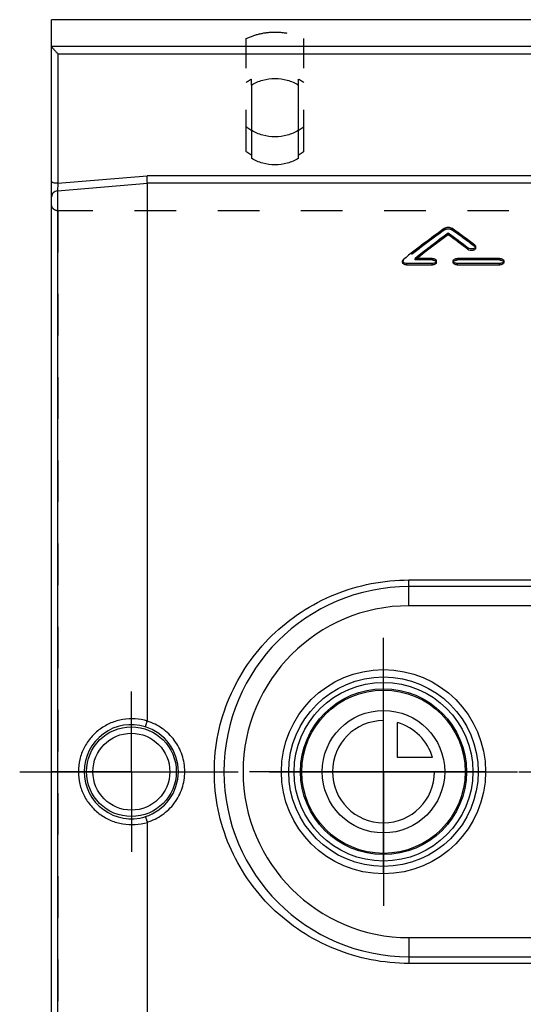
# Model space of a CAD drawing. Header units: millimetres. Extents: x 400 to 600, y 377 to 623.
# Tile 2 of 4: x 400 to 479, y 464 to 618. Entities that reach past the tile are written whole.
import ezdxf

# ---------------------------------------------------------------- set-up
doc = ezdxf.new("R2010")
doc.units = ezdxf.units.MM
doc.header["$LTSCALE"] = 65.185185
doc.linetypes.add('CENTER', pattern=[0.6, 0.375, -0.075, 0.075, -0.075])
doc.linetypes.add('HIDDEN', pattern=[0.2, 0.1, -0.1])
doc.layers.get('0').update_dxf_attribs({"linetype": 'CONTINUOUS'})
for name, color, linetype in [('ACHSEN_S', 7, 'CONTINUOUS'), ('DEFAULT_2', 8, 'HIDDEN'), ('FASEN', 7, 'CONTINUOUS'), ('FLAECHEN', 7, 'CONTINUOUS'), ('KONST.EL_MIT_GEO', 7, 'CONTINUOUS'), ('KURVEN', 7, 'CONTINUOUS')]:
    doc.layers.add(name, color=color, linetype=linetype)

msp = doc.modelspace()

# ---------------------------------------------------------------- linework, layer by layer
at = {"color": 7, "linetype": 'Continuous'}
for p, q in [((580.04, 593.41), (419.96, 593.41)), ((580, 592.23), (420, 592.23))]:
    msp.add_line(p, q, dxfattribs=at)
for points, knots in [([(443.7, 600.53), (443.15, 600.2), (441.94, 599.68), (440, 599.42), (438.06, 599.68), (436.85, 600.2), (436.3, 600.53)], [0, 0, 0, 0, 0.249391, 0.5, 0.750609, 1, 1, 1, 1]), ([(443.7, 596.14), (443.15, 595.81), (441.94, 595.29), (440, 595.03), (438.06, 595.29), (436.85, 595.81), (436.3, 596.14)], [0, 0, 0, 0, 0.249391, 0.5, 0.750609, 1, 1, 1, 1]), ([(420, 592.23), (420, 592.3), (419.99, 592.46), (419.98, 592.85), (419.97, 593.18), (419.96, 593.41)], [0, 0, 0, 0, 0.164749, 0.408013, 1, 1, 1, 1])]:
    msp.add_open_spline(points, degree=3, knots=knots, dxfattribs=at)
at = {"layer": 'ACHSEN_S', "color": 2, "linetype": 'CENTER'}
msp.add_line((400, 500), (600, 500), dxfattribs=at)
at = {"layer": 'DEFAULT_2', "color": 8, "linetype": 'HIDDEN'}
for centre, start, end in [((439.91, 606.53), 230.9814, 238.9648), ((440.09, 606.53), 301.0352, 309.0186), ((439.91, 602.66), 230.9793, 238.9756), ((440.09, 602.66), 301.0244, 309.0207)]:
    msp.add_arc(centre, 7.01, start, end, dxfattribs=at)
at = {"layer": 'FASEN', "color": 7, "linetype": 'Continuous'}
for radius in [16, 14.85]:
    msp.add_circle((457, 500), radius, dxfattribs=at)
at = {"layer": 'FLAECHEN', "color": 7, "linetype": 'Continuous'}
msp.add_line((595, 617.86), (405, 617.86), dxfattribs=at)
at = {"layer": 'FLAECHEN', "color": 2, "linetype": 'CENTER'}
for p, q in [((457, 500), (457, 521)), ((417.5, 500), (417.5, 512.57)), ((417.5, 500), (404.93, 500)), ((417.5, 500), (417.5, 487.43)), ((417.5, 500), (430.07, 500)), ((457, 500), (436, 500)), ((457, 500), (457, 479)), ((457, 500), (478, 500))]:
    msp.add_line(p, q, dxfattribs=at)
at = {"layer": 'KONST.EL_MIT_GEO', "color": 7, "linetype": 'Continuous'}
for p, q in [((405, 382.14), (405, 617.86)), ((405, 613.73), (595, 613.73)), ((406, 612.51), (406, 592.22)), ((406, 612.51), (594, 612.51)), ((436.3, 607.62), (436.3, 596.14)), ((443.7, 596.14), (443.7, 607.62)), ((406, 592.22), (419.96, 593.41)), ((405.91, 591.03), (420, 592.23)), ((420, 507.94), (420, 592.23)), ((405.91, 591.03), (405.91, 408.97)), ((467.15, 584.15), (467.15, 584.39)), ((470.24, 581.84), (470.24, 582.08)), ((471.43, 582.07), (471.43, 582.3)), ((464.62, 580.45), (461.98, 580.45)), ((475.19, 580.45), (468.58, 580.45)), ((460, 579.81), (460, 580.05)), ((460.66, 579.41), (460.66, 579.65)), ((464.62, 579.65), (460.66, 579.65)), ((464.62, 579.41), (460.66, 579.41)), ((464.62, 579.41), (464.62, 579.65)), ((465.28, 579.81), (465.28, 580.05)), ((467.92, 579.81), (467.92, 580.05)), ((468.58, 579.41), (468.58, 579.65)), ((475.19, 579.65), (468.58, 579.65)), ((475.19, 579.41), (468.58, 579.41)), ((475.19, 579.41), (475.19, 579.65)), ((475.85, 579.81), (475.85, 580.05)), ((461, 526), (461, 530.05)), ((461, 530.05), (527, 530.05)), ((527, 529), (461, 529)), ((509.22, 526), (461, 526)), ((420, 407.77), (420, 492.06)), ((461, 474), (461, 469.95)), ((461, 474), (509.22, 474)), ((461, 471), (527, 471)), ((527, 469.95), (461, 469.95))]:
    msp.add_line(p, q, dxfattribs=at)
at = {"layer": 'KONST.EL_MIT_GEO', "color": 8, "linetype": 'HIDDEN'}
for p, q in [((435.5, 597.22), (435.5, 614.89)), ((444.5, 597.22), (444.5, 614.89)), ((436.3, 607.62), (436.3, 608.53)), ((443.7, 607.62), (443.7, 608.53)), ((406, 587.91), (406, 412.09)), ((594, 587.91), (406, 587.91)), ((466.61, 584.95), (466.61, 585.19)), ((467.69, 584.95), (467.69, 585.19)), ((471.3, 582.29), (471.3, 582.53)), ((460.13, 580.05), (460.13, 580.29)), ((461.98, 580.21), (461.98, 580.45)), ((464.62, 580.21), (464.62, 580.45)), ((468.58, 580.21), (468.58, 580.45)), ((475.19, 580.21), (475.19, 580.45)), ((464.62, 580.21), (461.98, 580.21)), ((475.19, 580.21), (468.58, 580.21))]:
    msp.add_line(p, q, dxfattribs=at)
at = {"layer": 'KONST.EL_MIT_GEO', "color": 7, "linetype": 'Continuous'}
for centre, radius in [((457, 500), 14), ((457, 500), 13), ((417.5, 500), 7.03), ((417.5, 500), 6.03)]:
    msp.add_circle(centre, radius, dxfattribs=at)
at = {"layer": 'KONST.EL_MIT_GEO', "color": 8, "linetype": 'HIDDEN'}
for centre, start, end in [((439.92, 602.1), 119.3571, 126.7717), ((440.08, 602.1), 53.2283, 60.6429)]:
    msp.add_arc(centre, 7.38, start, end, dxfattribs=at)
at = {"layer": 'KONST.EL_MIT_GEO', "color": 7, "linetype": 'Continuous'}
for centre, radius, start, end in [((461, 500), 29, 90, 270), ((461, 500), 26, 90, 270), ((417.48, 500.01), 7.37, 72.7489, 180.074), ((417.49, 500), 7.37, 359.9694, 72.8464), ((417.48, 499.99), 7.37, 179.926, 287.2511), ((417.49, 500), 7.37, 287.1536, 0.0306)]:
    msp.add_arc(centre, radius, start, end, dxfattribs=at)
for centre, major_axis, start_param, end_param in [((458.6, 500), (60.65, 96.4), 0.835809, 0.922503), ((475.71, 500), (-60.65, 96.4), -0.884203, -0.835809), ((460.24, 500), (60.65, 96.4), 0.850708, 0.919859), ((460.24, 500), (60.47, 96.11), 0.850431, 0.915809), ((474.06, 500), (-60.65, 96.4), -0.892097, -0.850708), ((474.06, 500), (-60.47, 96.11), -0.891944, -0.850431)]:
    msp.add_ellipse(centre, major_axis=major_axis, ratio=0.456633, start_param=start_param, end_param=end_param, dxfattribs=at)
at = {"layer": 'KONST.EL_MIT_GEO', "color": 8, "linetype": 'HIDDEN'}
for centre, major_axis, start_param, end_param in [((458.6, 500), (60.47, 96.11), 0.835487, 0.922441), ((475.71, 500), (-60.47, 96.11), -0.884026, -0.835487), ((460.24, 500), (60.47, 96.11), 0.915809, 0.919789)]:
    msp.add_ellipse(centre, major_axis=major_axis, ratio=0.456633, start_param=start_param, end_param=end_param, dxfattribs=at)
for points, knots in [([(435.5, 614.89), (436.2, 615.23), (437.67, 615.75), (440, 616.01), (442.33, 615.75), (443.8, 615.23), (444.5, 614.89)], [0, 0, 0, 0, 0.249566, 0.5, 0.750434, 1, 1, 1, 1]), ([(406, 587.91), (405.87, 587.91), (405.61, 587.96), (405.28, 588.18), (405.05, 588.5), (405, 588.75), (405, 588.88)], [0, 0, 0, 0, 0.25399, 0.505635, 0.753979, 1, 1, 1, 1]), ([(466.61, 584.95), (466.68, 585), (466.86, 585.07), (467.15, 585.11), (467.44, 585.07), (467.62, 585), (467.69, 584.95)], [0, 0, 0, 0, 0.230263, 0.5, 0.769737, 1, 1, 1, 1]), ([(471.3, 582.29), (471.34, 582.26), (471.41, 582.2), (471.43, 582.11), (471.43, 582.07)], [0, 0, 0, 0, 0.53898, 1, 1, 1, 1]), ([(460, 579.81), (460, 579.86), (460.03, 579.95), (460.09, 580.02), (460.13, 580.05)], [0, 0, 0, 0, 0.465836, 1, 1, 1, 1]), ([(464.62, 580.21), (464.71, 580.21), (464.87, 580.19), (465.08, 580.11), (465.24, 579.98), (465.28, 579.87), (465.28, 579.81)], [0, 0, 0, 0, 0.303854, 0.579252, 0.808865, 1, 1, 1, 1]), ([(467.92, 579.81), (467.92, 579.87), (467.97, 579.98), (468.12, 580.11), (468.34, 580.19), (468.5, 580.21), (468.58, 580.21)], [0, 0, 0, 0, 0.191135, 0.420747, 0.696146, 1, 1, 1, 1]), ([(475.19, 580.21), (475.27, 580.21), (475.44, 580.19), (475.65, 580.11), (475.8, 579.98), (475.85, 579.87), (475.85, 579.81)], [0, 0, 0, 0, 0.303854, 0.579252, 0.808865, 1, 1, 1, 1])]:
    msp.add_open_spline(points, degree=3, knots=knots, dxfattribs=at)
at = {"layer": 'KONST.EL_MIT_GEO', "color": 7, "linetype": 'Continuous'}
for points, knots in [([(405, 613.73), (405, 613.7), (405.04, 613.62), (405.11, 613.5), (405.22, 613.35), (405.41, 613.12), (405.67, 612.84), (405.89, 612.62), (406, 612.51)], [0, 0, 0, 0, 0.057845, 0.1525, 0.272845, 0.408676, 0.701687, 1, 1, 1, 1]), ([(436.3, 607.62), (436.85, 607.95), (438.06, 608.47), (440, 608.73), (441.94, 608.47), (443.15, 607.95), (443.7, 607.62)], [0, 0, 0, 0, 0.249391, 0.5, 0.750609, 1, 1, 1, 1]), ([(406, 592.22), (405.87, 592.22), (405.63, 592.23), (405.36, 592.27), (405.18, 592.33), (405.07, 592.38), (405, 592.44), (405, 592.48)], [0, 0, 0, 0, 0.358094, 0.665706, 0.787531, 0.883423, 1, 1, 1, 1]), ([(406, 592.22), (405.98, 591.99), (405.95, 591.59), (405.92, 591.19), (405.91, 591.03)], [0, 0, 0, 0, 0.590369, 1, 1, 1, 1]), ([(405.91, 591.03), (405.79, 591.02), (405.55, 590.96), (405.25, 590.75), (405.05, 590.46), (405, 590.22), (405, 590.11)], [0, 0, 0, 0, 0.259304, 0.512835, 0.758973, 1, 1, 1, 1]), ([(466.61, 585.19), (466.68, 585.24), (466.86, 585.31), (467.15, 585.34), (467.44, 585.31), (467.62, 585.24), (467.69, 585.19)], [0, 0, 0, 0, 0.230273, 0.5, 0.769726, 1, 1, 1, 1]), ([(471.43, 582.3), (471.43, 582.26), (471.41, 582.18), (471.31, 582.07), (471.16, 581.99), (470.91, 581.92), (470.59, 581.92), (470.34, 582), (470.24, 582.08)], [0, 0, 0, 0, 0.087188, 0.188658, 0.309627, 0.447415, 0.741184, 1, 1, 1, 1]), ([(471.43, 582.07), (471.43, 582.03), (471.41, 581.94), (471.31, 581.83), (471.16, 581.75), (470.91, 581.68), (470.59, 581.68), (470.34, 581.77), (470.24, 581.84)], [0, 0, 0, 0, 0.087173, 0.188636, 0.309604, 0.447395, 0.741179, 1, 1, 1, 1]), ([(471.3, 582.53), (471.34, 582.5), (471.41, 582.44), (471.43, 582.35), (471.43, 582.3)], [0, 0, 0, 0, 0.538959, 1, 1, 1, 1]), ([(460, 580.05), (460, 580.09), (460.03, 580.19), (460.09, 580.26), (460.13, 580.29)], [0, 0, 0, 0, 0.465842, 1, 1, 1, 1]), ([(464.62, 580.45), (464.71, 580.45), (464.87, 580.43), (465.08, 580.35), (465.24, 580.22), (465.28, 580.1), (465.28, 580.05)], [0, 0, 0, 0, 0.303847, 0.579242, 0.808857, 1, 1, 1, 1]), ([(467.92, 580.05), (467.92, 580.1), (467.97, 580.22), (468.12, 580.35), (468.34, 580.43), (468.5, 580.45), (468.58, 580.45)], [0, 0, 0, 0, 0.191143, 0.420758, 0.696153, 1, 1, 1, 1]), ([(475.19, 580.45), (475.27, 580.45), (475.44, 580.43), (475.65, 580.35), (475.8, 580.22), (475.85, 580.1), (475.85, 580.05)], [0, 0, 0, 0, 0.303847, 0.579242, 0.808857, 1, 1, 1, 1]), ([(460.66, 579.65), (460.58, 579.65), (460.41, 579.67), (460.2, 579.75), (460.04, 579.88), (460, 580), (460, 580.05)], [0, 0, 0, 0, 0.303266, 0.57862, 0.808705, 1, 1, 1, 1]), ([(460.66, 579.41), (460.58, 579.41), (460.41, 579.43), (460.2, 579.51), (460.04, 579.64), (460, 579.76), (460, 579.81)], [0, 0, 0, 0, 0.303271, 0.578628, 0.808712, 1, 1, 1, 1]), ([(465.28, 580.05), (465.28, 580), (465.24, 579.88), (465.08, 579.75), (464.87, 579.67), (464.71, 579.65), (464.62, 579.65)], [0, 0, 0, 0, 0.191299, 0.421396, 0.696744, 1, 1, 1, 1]), ([(465.28, 579.81), (465.28, 579.76), (465.24, 579.64), (465.08, 579.51), (464.87, 579.43), (464.71, 579.41), (464.62, 579.41)], [0, 0, 0, 0, 0.191292, 0.421388, 0.696738, 1, 1, 1, 1]), ([(468.58, 579.65), (468.5, 579.65), (468.34, 579.67), (468.12, 579.75), (467.97, 579.88), (467.92, 580), (467.92, 580.05)], [0, 0, 0, 0, 0.303256, 0.578603, 0.808701, 1, 1, 1, 1]), ([(468.58, 579.41), (468.5, 579.41), (468.34, 579.43), (468.12, 579.51), (467.97, 579.64), (467.92, 579.76), (467.92, 579.81)], [0, 0, 0, 0, 0.303261, 0.578612, 0.808708, 1, 1, 1, 1]), ([(475.85, 580.05), (475.85, 580), (475.8, 579.88), (475.65, 579.75), (475.44, 579.67), (475.27, 579.65), (475.19, 579.65)], [0, 0, 0, 0, 0.191299, 0.421396, 0.696744, 1, 1, 1, 1]), ([(475.85, 579.81), (475.85, 579.76), (475.8, 579.64), (475.65, 579.51), (475.44, 579.43), (475.27, 579.41), (475.19, 579.41)], [0, 0, 0, 0, 0.191292, 0.421388, 0.696738, 1, 1, 1, 1]), ([(461, 469.95), (459.01, 469.95), (455.03, 470.34), (449.3, 472.04), (444.02, 474.81), (439.38, 478.53), (435.55, 483.09), (432.68, 488.32), (430.9, 494.03), (430.3, 500), (430.9, 505.97), (432.68, 511.68), (435.55, 516.91), (439.38, 521.47), (444.02, 525.19), (449.3, 527.96), (455.03, 529.66), (459.01, 530.05), (461, 530.05)], [0, 0, 0, 0, 0.062828, 0.12546, 0.187822, 0.25, 0.31218, 0.374546, 0.437179, 0.5, 0.562821, 0.625454, 0.68782, 0.75, 0.812178, 0.87454, 0.937172, 1, 1, 1, 1]), ([(420, 507.94), (419.38, 508.12), (418.1, 508.35), (416.15, 508.25), (414.27, 507.71), (412.56, 506.75), (411.12, 505.42), (410.03, 503.79), (409.35, 501.95), (409.19, 500.65), (409.19, 500)], [0, 0, 0, 0, 0.124558, 0.249312, 0.374255, 0.499332, 0.624477, 0.749646, 0.874818, 1, 1, 1, 1]), ([(419.66, 507.05), (419.67, 507.05), (419.69, 507.08), (419.71, 507.12), (419.75, 507.2), (419.79, 507.31), (419.84, 507.44), (419.91, 507.64), (419.96, 507.8), (420, 507.91)], [0, 0, 0, 0, 0.027761, 0.088565, 0.181719, 0.30447, 0.452883, 0.622046, 1, 1, 1, 1]), ([(425.86, 500), (425.86, 500.88), (425.58, 502.64), (424.34, 505), (422.43, 506.87), (420.83, 507.65), (420, 507.91)], [0, 0, 0, 0, 0.250081, 0.500059, 0.749986, 1, 1, 1, 1]), ([(409.19, 500), (409.19, 499.35), (409.35, 498.05), (410.03, 496.21), (411.12, 494.58), (412.56, 493.25), (414.27, 492.29), (416.15, 491.75), (418.1, 491.65), (419.38, 491.88), (420, 492.06)], [0, 0, 0, 0, 0.125177, 0.250349, 0.375519, 0.500665, 0.625743, 0.750689, 0.875442, 1, 1, 1, 1]), ([(420, 492.09), (420.83, 492.35), (422.43, 493.13), (424.34, 495), (425.58, 497.36), (425.86, 499.12), (425.86, 500)], [0, 0, 0, 0, 0.250012, 0.499936, 0.74991, 1, 1, 1, 1]), ([(419.66, 492.95), (419.67, 492.95), (419.69, 492.92), (419.71, 492.88), (419.75, 492.8), (419.79, 492.69), (419.84, 492.56), (419.91, 492.36), (419.96, 492.2), (420, 492.09)], [0, 0, 0, 0, 0.027729, 0.088532, 0.181696, 0.304451, 0.452868, 0.622036, 1, 1, 1, 1])]:
    msp.add_open_spline(points, degree=3, knots=knots, dxfattribs=at)
for points in [[(420, 507.94), (420, 507.93), (420, 507.92), (419.99, 507.91)], [(420, 492.09), (420, 492.08), (420, 492.07), (420, 492.06)]]:
    msp.add_open_spline(points, degree=3, dxfattribs=at)
at = {"layer": 'KURVEN', "color": 40, "linetype": 'Continuous'}
for p, q in [((457, 484.17), (457, 515.83)), ((459.2, 502.2), (459.2, 507.69)), ((464.69, 502.2), (459.2, 502.2)), ((473, 500), (441, 500))]:
    msp.add_line(p, q, dxfattribs=at)
for radius in [16, 12.8, 9.6]:
    msp.add_circle((457, 500), radius, dxfattribs=at)
for start, end in [(90, 360), (15.962, 74.038)]:
    msp.add_arc((457, 500), 8, start, end, dxfattribs=at)

doc.saveas('drawing.dxf')
